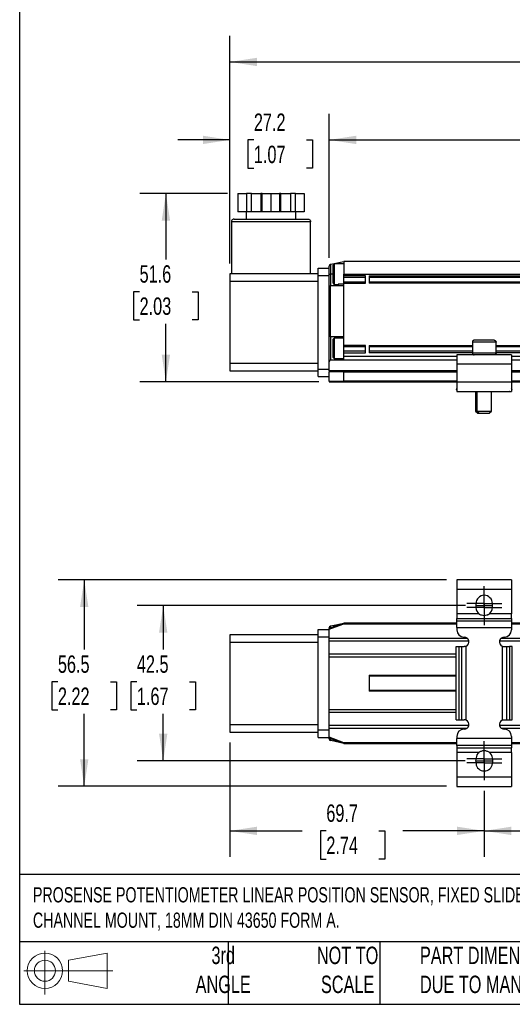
# Model space of a CAD drawing. Header units: millimetres. Extents: x 14 to 614, y 14 to 471.
# Tile 1 of 7: x 14 to 149, y 14 to 284. Entities that reach past the tile are written whole.
import ezdxf

# ---------------------------------------------------------------- set-up
doc = ezdxf.new("R2010")
doc.units = ezdxf.units.MM
doc.header["$LTSCALE"] = 2.25
doc.linetypes.add('CENTERX2', pattern=[20.32, 12.7, -2.54, 2.54, -2.54])
doc.layers.add('CENTER', color=40, linetype='CENTERX2')
doc.layers.add('DIMENSIONS', color=140, linetype='Continuous', lineweight=25)
doc.layers.add('TEXT', color=140, linetype='Continuous', lineweight=25)
doc.styles.add('SLDTEXTSTYLE0', font='TXT', dxfattribs={"width": 0.7})
doc.dimstyles.new('SLDDIMSTYLE0', dxfattribs={"dimtxt": 4.855518, "dimasz": 7.4295, "dimexe": 0, "dimexo": 0.0625, "dimgap": 1.213879, "dimtad": 0, "dimtih": 1, "dimtoh": 1, "dimrnd": 1e-09, "dimzin": 12, "dimdsep": 46, "dimtxsty": 'SLDTEXTSTYLE0', "dimsah": 1, "dimcen": 0.09, "dimadec": 0, "dimazin": 3, "dimtfac": 1, "dimtofl": 0, "dimtmove": 0, "dimatfit": 3, "dimfxl": 0, "dimfrac": 2, "dimtolj": 1, "dimtzin": 12, "dimarcsym": 0})
doc.dimstyles.new('SLDDIMSTYLE1', dxfattribs={"dimtxt": 4.855518, "dimasz": 7.4295, "dimexe": 0, "dimexo": 0.0625, "dimgap": 1.213879, "dimtad": 0, "dimtih": 1, "dimtoh": 1, "dimrnd": 1e-09, "dimzin": 12, "dimdsep": 46, "dimtxsty": 'SLDTEXTSTYLE0', "dimsah": 1, "dimcen": 0.09, "dimadec": 0, "dimazin": 3, "dimtfac": 1, "dimtmove": 0, "dimatfit": 0, "dimfxl": 0, "dimfrac": 2, "dimtolj": 1, "dimtzin": 12, "dimarcsym": 0})
doc.dimstyles.new('SLDDIMSTYLE2', dxfattribs={"dimtxt": 4.855518, "dimasz": 7.4295, "dimexe": 0, "dimexo": 0.0625, "dimgap": 1.213879, "dimtad": 0, "dimtih": 1, "dimtoh": 1, "dimrnd": 1e-09, "dimzin": 4, "dimdsep": 46, "dimtxsty": 'SLDTEXTSTYLE0', "dimsah": 1, "dimcen": 0.09, "dimadec": 0, "dimazin": 1, "dimtfac": 1, "dimtofl": 0, "dimtmove": 0, "dimatfit": 3, "dimfxl": 0, "dimfrac": 2, "dimtolj": 1, "dimtzin": 12, "dimarcsym": 0})

# ---------------------------------------------------------------- blocks, each defined once
blk = doc.blocks.new('Block11')
at = {"color": 7, "linetype": 'Continuous', "lineweight": 18}
for p, q in [((5.82, 11.95), (5.82, 0)), ((12.33, 9.38), (22.89, 11.32)), ((22.89, 11.32), (22.89, 1.65)), ((12.33, 3.59), (12.33, 9.38)), ((0, 6.48), (24.47, 6.48)), ((12.33, 3.59), (22.89, 1.65))]:
    blk.add_line(p, q, dxfattribs=at)
for radius in [4.84, 2.89]:
    blk.add_circle((5.82, 6.48), radius, dxfattribs=at)
blk = doc.blocks.new('Block12')
at = {"color": 7, "linetype": 'Continuous'}
blk.add_blockref('Block11', (0, 0), dxfattribs=at)
blk = doc.blocks.new('_D')
at = {"layer": 'DIMENSIONS'}
for p, q in [((71.24, 236.3), (47.23, 236.3)), ((54.37, 236.3), (54.37, 218.2)), ((47.16, 209.4), (45.53, 209.4)), ((45.53, 209.4), (45.53, 201.68)), ((61.59, 209.4), (63.22, 209.4)), ((63.22, 209.4), (63.22, 201.68)), ((45.53, 201.68), (47.16, 201.68)), ((54.37, 184.7), (54.37, 200.6)), ((63.22, 201.68), (61.59, 201.68)), ((96.27, 184.7), (47.23, 184.7))]:
    blk.add_line(p, q, dxfattribs=at)
for points in [[(54.37, 236.3), (53.23, 228.87), (55.52, 228.87)], [(54.37, 184.7), (55.52, 192.13), (53.23, 192.13)]]:
    blk.add_solid(points, dxfattribs=at)
at = {"layer": 'DIMENSIONS', "char_height": 4.762, "attachment_point": 1, "style": 'SLDTEXTSTYLE0'}
for s, insert in [('51.6', (47.16, 216.63)), ('2.03', (47.16, 207.82))]:
    blk.add_mtext(s, dxfattribs=dict(at, insert=insert))
blk = doc.blocks.new('_D_1')
at = {"layer": 'DIMENSIONS'}
for p, q in [((71.93, 217.15), (71.93, 258.1)), ((99.13, 218.65), (99.13, 258.1)), ((71.93, 250.95), (57.64, 250.95)), ((78.49, 250.95), (76.86, 250.95)), ((76.86, 250.95), (76.86, 243.24)), ((92.92, 250.95), (94.55, 250.95)), ((94.55, 250.95), (94.55, 243.24)), ((99.13, 250.95), (113.41, 250.95)), ((76.86, 243.24), (78.49, 243.24)), ((94.55, 243.24), (92.92, 243.24))]:
    blk.add_line(p, q, dxfattribs=at)
for points in [[(71.93, 250.95), (64.5, 252.1), (64.5, 249.81)], [(99.13, 250.95), (106.56, 249.81), (106.56, 252.1)]]:
    blk.add_solid(points, dxfattribs=at)
at = {"layer": 'DIMENSIONS', "char_height": 4.762, "attachment_point": 1, "style": 'SLDTEXTSTYLE0'}
for s, insert in [('27.2', (78.49, 258.18)), ('1.07', (78.49, 249.37))]:
    blk.add_mtext(s, dxfattribs=dict(at, insert=insert))
blk = doc.blocks.new('_D_2')
at = {"layer": 'DIMENSIONS'}
for p, q in [((99.13, 218.65), (99.13, 258.1)), ((309.13, 217.05), (309.13, 258.1)), ((99.13, 250.95), (183.95, 250.95)), ((190.53, 250.95), (188.9, 250.95)), ((188.9, 250.95), (188.9, 243.24)), ((204.96, 250.95), (206.59, 250.95)), ((206.59, 250.95), (206.59, 243.24)), ((309.13, 250.95), (211.54, 250.95)), ((188.9, 243.24), (190.53, 243.24)), ((206.59, 243.24), (204.96, 243.24))]:
    blk.add_line(p, q, dxfattribs=at)
for points in [[(99.13, 250.95), (106.56, 249.81), (106.56, 252.1)], [(309.13, 250.95), (301.7, 252.1), (301.7, 249.81)]]:
    blk.add_solid(points, dxfattribs=at)
at = {"layer": 'DIMENSIONS', "char_height": 4.762, "attachment_point": 1, "style": 'SLDTEXTSTYLE0'}
for s, insert in [('210.0', (188.51, 258.18)), ('8.27', (190.53, 249.37))]:
    blk.add_mtext(s, dxfattribs=dict(at, insert=insert))
blk = doc.blocks.new('_D_4')
at = {"layer": 'DIMENSIONS'}
for p, q in [((71.93, 217.15), (71.93, 279.44)), ((372.78, 207.55), (372.78, 279.44)), ((71.93, 272.3), (181.93, 272.3)), ((188.51, 272.3), (186.88, 272.3)), ((186.88, 272.3), (186.88, 264.58)), ((206.98, 272.3), (208.61, 272.3)), ((208.61, 272.3), (208.61, 264.58)), ((372.78, 272.3), (213.56, 272.3)), ((186.88, 264.58), (188.51, 264.58)), ((208.61, 264.58), (206.98, 264.58))]:
    blk.add_line(p, q, dxfattribs=at)
for points in [[(71.93, 272.3), (79.36, 271.15), (79.36, 273.44)], [(372.78, 272.3), (365.35, 273.44), (365.35, 271.15)]]:
    blk.add_solid(points, dxfattribs=at)
at = {"layer": 'DIMENSIONS', "char_height": 4.762, "attachment_point": 1, "style": 'SLDTEXTSTYLE0'}
for s, insert in [('300.9', (188.51, 279.52)), ('11.84', (188.51, 270.72))]:
    blk.add_mtext(s, dxfattribs=dict(at, insert=insert))
blk = doc.blocks.new('_D_9')
at = {"layer": 'DIMENSIONS'}
for p, q in [((136.49, 123.47), (46.49, 123.47)), ((53.64, 123.47), (53.64, 111.39)), ((46.42, 102.58), (44.79, 102.58)), ((44.79, 102.58), (44.79, 94.87)), ((60.85, 102.58), (62.48, 102.58)), ((62.48, 102.58), (62.48, 94.87)), ((44.79, 94.87), (46.42, 94.87)), ((62.48, 94.87), (60.85, 94.87)), ((53.64, 80.97), (53.64, 93.78)), ((136.4, 80.97), (46.49, 80.97))]:
    blk.add_line(p, q, dxfattribs=at)
for points in [[(53.64, 123.47), (52.49, 116.04), (54.78, 116.04)], [(53.64, 80.97), (54.78, 88.4), (52.49, 88.4)]]:
    blk.add_solid(points, dxfattribs=at)
at = {"layer": 'DIMENSIONS', "char_height": 4.762, "attachment_point": 1, "style": 'SLDTEXTSTYLE0'}
for s, insert in [('42.5', (46.42, 109.81)), ('1.67', (46.42, 101.01))]:
    blk.add_mtext(s, dxfattribs=dict(at, insert=insert))
blk = doc.blocks.new('_D_13')
at = {"layer": 'DIMENSIONS'}
for p, q in [((141.63, 72.77), (141.63, 54.63)), ((268.63, 72.77), (268.63, 54.63)), ((141.63, 61.77), (188.3, 61.77)), ((194.88, 61.77), (193.25, 61.77)), ((193.25, 61.77), (193.25, 54.06)), ((209.31, 61.77), (210.94, 61.77)), ((210.94, 61.77), (210.94, 54.06)), ((268.63, 61.77), (215.89, 61.77)), ((193.25, 54.06), (194.88, 54.06)), ((210.94, 54.06), (209.31, 54.06))]:
    blk.add_line(p, q, dxfattribs=at)
for points in [[(141.63, 61.77), (149.06, 60.63), (149.06, 62.92)], [(268.63, 61.77), (261.2, 62.92), (261.2, 60.63)]]:
    blk.add_solid(points, dxfattribs=at)
at = {"layer": 'DIMENSIONS', "char_height": 4.762, "attachment_point": 1, "style": 'SLDTEXTSTYLE0'}
for s, insert in [('127.0', (192.86, 69)), ('5.00', (194.88, 60.2))]:
    blk.add_mtext(s, dxfattribs=dict(at, insert=insert))
blk = doc.blocks.new('_D_14')
at = {"layer": 'DIMENSIONS'}
for p, q in [((71.93, 85.95), (71.93, 54.63)), ((141.63, 72.77), (141.63, 54.63)), ((71.93, 61.77), (91.77, 61.77)), ((98.35, 61.77), (96.72, 61.77)), ((96.72, 61.77), (96.72, 54.06)), ((112.78, 61.77), (114.41, 61.77)), ((114.41, 61.77), (114.41, 54.06)), ((141.63, 61.77), (119.36, 61.77)), ((96.72, 54.06), (98.35, 54.06)), ((114.41, 54.06), (112.78, 54.06))]:
    blk.add_line(p, q, dxfattribs=at)
for points in [[(71.93, 61.77), (79.36, 60.63), (79.36, 62.92)], [(141.63, 61.77), (134.2, 62.92), (134.2, 60.63)]]:
    blk.add_solid(points, dxfattribs=at)
at = {"layer": 'DIMENSIONS', "char_height": 4.762, "attachment_point": 1, "style": 'SLDTEXTSTYLE0'}
for s, insert in [('69.7', (98.35, 69)), ('2.74', (98.35, 60.2))]:
    blk.add_mtext(s, dxfattribs=dict(at, insert=insert))
blk = doc.blocks.new('_D_15')
at = {"layer": 'DIMENSIONS'}
for p, q in [((131.27, 130.47), (24.84, 130.47)), ((31.98, 130.47), (31.98, 111.39)), ((24.77, 102.58), (23.14, 102.58)), ((23.14, 102.58), (23.14, 94.87)), ((39.2, 102.58), (40.83, 102.58)), ((40.83, 102.58), (40.83, 94.87)), ((23.14, 94.87), (24.77, 94.87)), ((40.83, 94.87), (39.2, 94.87)), ((31.98, 73.97), (31.98, 93.78)), ((131.27, 73.97), (24.84, 73.97))]:
    blk.add_line(p, q, dxfattribs=at)
for points in [[(31.98, 130.47), (30.84, 123.04), (33.13, 123.04)], [(31.98, 73.97), (33.13, 81.4), (30.84, 81.4)]]:
    blk.add_solid(points, dxfattribs=at)
at = {"layer": 'DIMENSIONS', "char_height": 4.762, "attachment_point": 1, "style": 'SLDTEXTSTYLE0'}
for s, insert in [('56.5', (24.77, 109.81)), ('2.22', (24.77, 101.01))]:
    blk.add_mtext(s, dxfattribs=dict(at, insert=insert))
blk = doc.blocks.new('SW_CENTERMARKSYMBOL_4')
at = {"layer": 'CENTER', "color": 0}
for p, q in [((0, 2.54), (0, 4.79)), ((-2.54, 0), (-4.79, 0)), ((0, 0), (-2.54, 0)), ((0, 0), (0, 2.54)), ((0, 0), (0, -2.54)), ((0, 0), (2.54, 0)), ((2.54, 0), (4.79, 0)), ((0, -2.54), (0, -4.79))]:
    blk.add_line(p, q, dxfattribs=at)
blk = doc.blocks.new('SW_CENTERMARKSYMBOL_5')
at = {"layer": 'CENTER', "color": 0}
for p, q in [((0, 2.54), (0, 4.79)), ((-2.54, 0), (-4.79, 0)), ((0, 0), (-2.54, 0)), ((0, 0), (0, 2.54)), ((0, 0), (0, -2.54)), ((0, 0), (2.54, 0)), ((2.54, 0), (4.79, 0)), ((0, -2.54), (0, -4.79))]:
    blk.add_line(p, q, dxfattribs=at)
blk = doc.blocks.new('SW_CENTERMARKSYMBOL_6')
at = {"layer": 'CENTER', "color": 0}
for p, q in [((0, 2.54), (0, 4.79)), ((-2.54, 0), (-4.79, 0)), ((0, 0), (-2.54, 0)), ((0, 0), (0, 2.54)), ((0, 0), (0, -2.54)), ((0, 0), (2.54, 0)), ((2.54, 0), (4.79, 0)), ((0, -2.54), (0, -4.79))]:
    blk.add_line(p, q, dxfattribs=at)
blk = doc.blocks.new('SW_CENTERMARKSYMBOL_7')
at = {"layer": 'CENTER', "color": 0}
for p, q in [((0, 2.54), (0, 4.79)), ((-2.54, 0), (-4.79, 0)), ((0, 0), (-2.54, 0)), ((0, 0), (0, 2.54)), ((0, 0), (0, -2.54)), ((0, 0), (2.54, 0)), ((2.54, 0), (4.79, 0)), ((0, -2.54), (0, -4.79))]:
    blk.add_line(p, q, dxfattribs=at)

msp = doc.modelspace()

# ---------------------------------------------------------------- linework, layer by layer
for p, q in [((74.097, 236.296), (74.097, 231.296)), ((74.097, 236.296), (76.472, 236.296)), ((76.472, 236.296), (76.472, 231.296)), ((77.838, 236.296), (76.472, 236.296)), ((77.838, 231.296), (77.838, 236.296)), ((77.838, 236.296), (80.436, 236.296)), ((80.436, 236.296), (80.436, 231.296)), ((80.802, 236.296), (80.436, 236.296)), ((80.802, 231.296), (80.802, 236.296)), ((80.802, 236.296), (83.177, 236.296)), ((83.177, 236.296), (83.177, 231.296)), ((83.177, 236.296), (85.552, 236.296)), ((85.552, 236.296), (85.552, 231.296)), ((85.918, 236.296), (85.552, 236.296)), ((85.918, 231.296), (85.918, 236.296)), ((85.918, 236.296), (88.516, 236.296)), ((88.516, 236.296), (88.516, 231.296)), ((89.882, 236.296), (88.516, 236.296)), ((89.882, 231.296), (89.882, 236.296)), ((89.882, 236.296), (92.257, 236.296)), ((92.257, 236.296), (92.257, 231.296)), ((76.472, 231.296), (74.097, 231.296)), ((76.377, 231.296), (76.377, 229.296)), ((77.838, 231.296), (76.472, 231.296)), ((80.436, 231.296), (77.838, 231.296)), ((80.802, 231.296), (80.436, 231.296)), ((83.177, 231.296), (80.802, 231.296)), ((85.552, 231.296), (83.177, 231.296)), ((85.918, 231.296), (85.552, 231.296)), ((88.516, 231.296), (85.918, 231.296)), ((89.882, 231.296), (88.516, 231.296)), ((92.257, 231.296), (89.882, 231.296)), ((89.977, 229.296), (89.977, 231.296)), ((72.327, 228.496), (72.327, 214.296)), ((94.027, 228.496), (72.327, 228.496)), ((94.027, 214.296), (94.027, 228.496)), ((96.127, 215.796), (99.127, 215.796)), ((96.127, 213.796), (96.127, 215.796)), ((99.127, 215.796), (99.127, 216.374)), ((99.127, 213.796), (99.127, 215.796)), ((99.627, 216.888), (99.514, 216.862)), ((99.627, 216.888), (103.127, 217.696)), ((99.627, 214.196), (99.627, 216.888)), ((100.527, 216.996), (100.127, 216.596)), ((100.127, 216.596), (100.127, 211.796)), ((103.127, 216.996), (100.527, 216.996)), ((100.527, 216.996), (100.527, 211.396)), ((297.127, 217.696), (103.127, 217.696)), ((103.127, 217.696), (103.127, 214.196)), ((71.927, 214.296), (71.927, 212.296)), ((96.127, 214.296), (71.927, 214.296)), ((96.127, 213.796), (99.127, 213.796)), ((96.127, 188.196), (96.127, 213.796)), ((99.127, 214.196), (99.627, 214.196)), ((99.127, 210.496), (99.127, 213.796)), ((99.627, 210.996), (99.627, 214.196)), ((100.127, 214.196), (99.627, 214.196)), ((103.127, 213.696), (103.127, 214.196)), ((103.127, 214.196), (297.127, 214.196)), ((109.127, 213.696), (103.127, 213.696)), ((103.127, 213.296), (103.127, 213.696)), ((109.127, 213.296), (103.127, 213.296)), ((103.127, 212.096), (103.127, 213.296)), ((109.127, 211.696), (109.127, 213.696)), ((110.127, 213.696), (290.127, 213.696)), ((110.127, 213.696), (110.127, 211.696)), ((290.127, 213.296), (110.127, 213.296)), ((71.927, 212.296), (96.127, 212.296)), ((71.927, 212.296), (71.927, 189.696)), ((99.127, 197.596), (99.127, 210.496)), ((99.514, 197.108), (99.514, 210.983)), ((103.127, 210.996), (99.627, 210.996)), ((100.127, 211.796), (100.527, 211.396)), ((100.527, 211.396), (101.627, 211.396)), ((101.627, 211.446), (101.627, 210.996)), ((103.127, 211.446), (101.627, 211.446)), ((103.127, 211.696), (103.127, 212.096)), ((103.127, 212.096), (109.127, 212.096)), ((103.127, 210.996), (103.127, 211.696)), ((103.127, 211.696), (109.127, 211.696)), ((103.127, 197.096), (103.127, 210.996)), ((110.127, 212.096), (290.127, 212.096)), ((290.127, 211.696), (110.127, 211.696)), ((99.127, 188.196), (99.127, 197.596)), ((99.627, 197.096), (103.127, 197.096)), ((99.627, 190.696), (99.627, 197.096)), ((101.627, 197.096), (101.627, 196.646)), ((103.127, 194.696), (103.127, 197.096)), ((100.527, 196.696), (100.127, 196.296)), ((100.127, 196.296), (100.127, 191.496)), ((101.627, 196.696), (100.527, 196.696)), ((100.527, 196.696), (100.527, 191.096)), ((103.127, 196.646), (101.627, 196.646)), ((109.127, 194.696), (103.127, 194.696)), ((103.127, 194.296), (103.127, 194.696)), ((109.127, 194.296), (103.127, 194.296)), ((103.127, 193.096), (103.127, 194.296)), ((109.127, 192.696), (109.127, 194.696)), ((110.127, 194.696), (138.377, 194.696)), ((110.127, 194.696), (110.127, 192.696)), ((138.377, 194.296), (110.127, 194.296)), ((138.377, 195.596), (138.377, 192.596)), ((144.877, 195.596), (138.377, 195.596)), ((144.877, 192.596), (144.877, 195.596)), ((144.877, 194.696), (265.377, 194.696)), ((265.377, 194.296), (144.877, 194.296)), ((100.127, 191.496), (100.527, 191.096)), ((109.127, 193.096), (103.127, 193.096)), ((103.127, 192.696), (103.127, 193.096)), ((103.127, 191.696), (103.127, 192.696)), ((103.127, 192.696), (109.127, 192.696)), ((103.127, 190.696), (103.127, 191.696)), ((134.127, 191.696), (103.127, 191.696)), ((138.377, 193.096), (110.127, 193.096)), ((138.377, 192.696), (110.127, 192.696)), ((134.127, 192.096), (134.127, 189.596)), ((149.127, 192.096), (134.127, 192.096)), ((144.877, 192.596), (138.377, 192.596)), ((265.377, 193.096), (144.877, 193.096)), ((265.377, 192.696), (144.877, 192.696)), ((149.127, 192.096), (149.127, 189.596)), ((261.127, 191.696), (149.127, 191.696)), ((71.927, 189.696), (71.927, 187.696)), ((96.127, 189.696), (71.927, 189.696)), ((99.627, 190.696), (103.127, 190.696)), ((100.527, 191.096), (103.127, 191.096)), ((101.627, 191.096), (101.627, 190.972)), ((101.627, 190.972), (103.127, 190.972)), ((103.127, 190.696), (134.127, 190.696)), ((149.127, 189.596), (134.127, 189.596)), ((134.127, 189.596), (134.127, 184.596)), ((149.127, 190.696), (261.127, 190.696)), ((149.127, 189.596), (149.127, 184.596)), ((71.927, 187.696), (96.127, 187.696)), ((96.127, 186.196), (96.127, 188.196)), ((96.127, 188.196), (99.127, 188.196)), ((96.127, 186.196), (99.127, 186.196)), ((99.127, 187.696), (99.127, 188.196)), ((99.127, 187.696), (99.127, 187.496)), ((103.163, 187.696), (99.127, 187.696)), ((103.127, 187.496), (99.127, 187.496)), ((99.127, 184.896), (99.127, 187.496)), ((103.127, 184.896), (103.127, 187.496)), ((103.127, 187.496), (134.127, 187.496)), ((134.127, 187.696), (103.163, 187.696)), ((261.127, 187.696), (149.127, 187.696)), ((149.127, 187.496), (261.127, 187.496)), ((99.127, 184.896), (103.127, 184.896)), ((99.127, 184.896), (99.127, 184.696)), ((99.127, 184.696), (103.163, 184.696)), ((134.127, 184.896), (103.127, 184.896)), ((103.163, 184.696), (134.127, 184.696)), ((134.127, 184.596), (134.127, 182.096)), ((149.127, 184.596), (134.127, 184.596)), ((261.127, 184.896), (149.127, 184.896)), ((149.127, 184.696), (261.127, 184.696)), ((149.127, 184.596), (149.127, 182.096)), ((134.127, 182.916), (133.913, 182.638)), ((133.913, 182.638), (134.127, 182.474)), ((134.127, 182.096), (149.127, 182.096)), ((134.619, 182.096), (134.706, 182.029)), ((134.706, 182.029), (134.757, 182.096)), ((139.261, 182.096), (139.261, 176.696)), ((139.627, 182.096), (139.627, 176.696)), ((143.627, 176.696), (143.627, 182.096)), ((148.496, 182.096), (148.547, 182.029)), ((148.635, 182.096), (148.547, 182.029)), ((149.34, 182.638), (149.127, 182.916)), ((149.34, 182.638), (149.127, 182.474)), ((139.261, 176.696), (139.861, 176.096)), ((139.261, 176.696), (139.627, 176.696)), ((139.627, 176.696), (140.227, 176.096)), ((139.627, 176.696), (143.627, 176.696)), ((139.861, 176.096), (140.227, 176.096)), ((140.227, 176.096), (143.027, 176.096)), ((143.027, 176.096), (143.627, 176.696)), ((149.127, 130.466), (134.127, 130.466)), ((134.127, 130.466), (134.127, 127.966)), ((149.127, 130.466), (149.127, 127.966)), ((134.127, 127.966), (149.127, 127.966)), ((134.127, 127.966), (134.127, 121.168)), ((149.127, 127.966), (149.127, 121.168)), ((139.377, 124.016), (139.377, 123.846)), ((143.877, 123.846), (143.877, 124.016)), ((139.377, 123.086), (139.377, 122.916)), ((143.877, 122.916), (143.877, 123.086)), ((99.127, 117.19), (103.127, 118.686)), ((99.627, 117.878), (103.127, 118.686)), ((103.163, 118.486), (103.127, 118.686)), ((134.127, 118.686), (103.127, 118.686)), ((140.21, 121.168), (134.127, 121.168)), ((134.127, 121.168), (134.127, 119.918)), ((134.127, 119.918), (149.127, 119.918)), ((134.127, 119.288), (134.127, 119.918)), ((134.127, 119.288), (149.127, 119.288)), ((134.127, 117.414), (134.127, 119.288)), ((140.532, 120.962), (140.338, 121.037)), ((142.915, 121.037), (142.51, 120.881)), ((149.127, 121.168), (143.043, 121.168)), ((149.127, 119.918), (149.127, 121.168)), ((149.127, 119.918), (149.127, 119.288)), ((149.127, 119.288), (149.127, 117.414)), ((261.127, 118.686), (149.127, 118.686)), ((96.127, 116.905), (99.127, 116.905)), ((96.127, 114.905), (96.127, 116.905)), ((99.127, 116.977), (103.163, 118.486)), ((99.127, 117.19), (99.127, 117.365)), ((99.127, 117.19), (99.127, 116.977)), ((99.127, 114.436), (99.127, 116.977)), ((99.627, 117.878), (99.514, 117.852)), ((99.627, 117.377), (99.627, 117.878)), ((100.527, 117.986), (100.127, 117.586)), ((100.127, 117.586), (100.127, 117.564)), ((101.254, 117.986), (100.527, 117.986)), ((100.527, 117.986), (100.527, 117.714)), ((103.163, 118.486), (134.127, 118.486)), ((134.127, 117.414), (149.127, 117.414)), ((134.127, 117.414), (134.127, 116.816)), ((149.127, 118.486), (261.127, 118.486)), ((149.127, 117.414), (149.127, 116.816)), ((96.127, 115.405), (71.927, 115.405)), ((71.927, 115.405), (71.927, 113.405)), ((71.927, 113.405), (96.127, 113.405)), ((71.927, 113.405), (71.927, 90.805)), ((96.127, 114.905), (99.127, 114.905)), ((96.127, 89.305), (96.127, 114.905)), ((137.045, 114.436), (99.127, 114.436)), ((99.127, 113.761), (99.127, 114.436)), ((99.127, 113.761), (137.403, 113.761)), ((99.127, 110.111), (99.127, 113.761)), ((145.85, 113.761), (264.403, 113.761)), ((264.045, 114.436), (146.208, 114.436)), ((133.913, 92.216), (133.913, 112.216)), ((133.913, 112.216), (134.706, 112.216)), ((134.706, 112.216), (134.706, 92.216)), ((134.706, 112.216), (135.538, 112.216)), ((135.538, 92.216), (135.538, 112.216)), ((135.538, 112.216), (136.127, 112.216)), ((136.727, 92.069), (136.727, 112.363)), ((146.526, 112.363), (146.526, 92.069)), ((147.127, 112.216), (147.715, 112.216)), ((147.715, 112.216), (147.715, 92.216)), ((147.715, 112.216), (148.547, 112.216)), ((148.547, 112.216), (148.547, 92.216)), ((149.34, 112.216), (148.547, 112.216)), ((149.34, 92.216), (149.34, 112.216)), ((133.913, 110.111), (99.127, 110.111)), ((99.127, 109.436), (99.127, 110.111)), ((99.127, 109.436), (133.913, 109.436)), ((99.127, 94.936), (99.127, 109.436)), ((110.127, 104.386), (110.127, 99.986)), ((110.127, 104.386), (133.913, 104.386)), ((110.127, 104.186), (133.913, 104.186)), ((133.913, 100.186), (110.127, 100.186)), ((133.913, 99.986), (110.127, 99.986)), ((133.913, 94.936), (99.127, 94.936)), ((99.127, 94.261), (99.127, 94.936)), ((99.127, 94.261), (133.913, 94.261)), ((99.127, 90.611), (99.127, 94.261)), ((133.913, 92.216), (134.706, 92.216)), ((134.706, 92.216), (135.538, 92.216)), ((135.538, 92.216), (136.127, 92.216)), ((147.127, 92.216), (147.715, 92.216)), ((147.715, 92.216), (148.547, 92.216)), ((148.547, 92.216), (149.34, 92.216)), ((96.127, 90.805), (71.927, 90.805)), ((71.927, 90.805), (71.927, 88.805)), ((96.127, 87.305), (96.127, 89.305)), ((99.127, 89.305), (96.127, 89.305)), ((137.39, 90.611), (99.127, 90.611)), ((99.127, 89.936), (99.127, 90.611)), ((99.127, 89.936), (136.98, 89.936)), ((99.127, 87.395), (99.127, 89.936)), ((264.39, 90.611), (145.863, 90.611)), ((146.273, 89.936), (263.98, 89.936)), ((71.927, 88.805), (96.127, 88.805)), ((96.127, 87.305), (99.127, 87.305)), ((103.163, 85.886), (99.127, 87.395)), ((99.127, 87.395), (99.127, 87.181)), ((103.127, 85.686), (99.127, 87.181)), ((99.127, 87.007), (99.127, 87.181)), ((99.627, 86.494), (99.514, 86.52)), ((99.627, 86.494), (99.627, 86.994)), ((103.127, 85.686), (99.627, 86.494)), ((100.127, 86.807), (100.127, 86.786)), ((100.127, 86.786), (100.527, 86.386)), ((100.527, 86.658), (100.527, 86.386)), ((100.527, 86.386), (101.254, 86.386)), ((134.127, 87.616), (134.127, 87.018)), ((149.127, 87.018), (134.127, 87.018)), ((134.127, 85.144), (134.127, 87.018)), ((149.127, 87.616), (149.127, 87.018)), ((149.127, 87.018), (149.127, 85.144)), ((103.163, 85.886), (103.127, 85.686)), ((103.127, 85.686), (134.127, 85.686)), ((134.127, 85.886), (103.163, 85.886)), ((149.127, 85.144), (134.127, 85.144)), ((134.127, 85.144), (134.127, 84.514)), ((134.127, 84.514), (149.127, 84.514)), ((134.127, 84.514), (134.127, 83.264)), ((261.127, 85.886), (149.127, 85.886)), ((149.127, 85.686), (261.127, 85.686)), ((149.127, 85.144), (149.127, 84.514)), ((149.127, 83.264), (149.127, 84.514)), ((140.21, 83.264), (134.127, 83.264)), ((134.127, 83.264), (134.127, 76.466)), ((149.127, 83.264), (143.043, 83.264)), ((149.127, 83.264), (149.127, 76.466)), ((134.127, 76.466), (134.127, 73.966)), ((149.127, 76.466), (134.127, 76.466)), ((149.127, 76.466), (149.127, 73.966)), ((134.127, 73.966), (149.127, 73.966))]:
    msp.add_line(p, q)
for centre, radius, start, end in [((99.627, 216.374), 0.5, 103, 180), ((99.627, 210.496), 0.5, 103, 180), ((99.627, 210.496), 0.5, 90, 103), ((99.627, 197.596), 0.5, 180, 257), ((99.627, 197.596), 0.5, 257, 270), ((99.627, 190.196), 0.5, 90, 180), ((141.627, 124.016), 2.25, 0, 180), ((141.627, 123.466), 2.282, 170.40554, 189.59446), ((141.627, 122.916), 2.25, 180, 230.99431), ((141.627, 122.916), 2.25, 309.00569, 360), ((141.627, 123.466), 2.282, 350.40554, 9.59446), ((99.627, 117.365), 0.5, 103, 180), ((136.127, 116.816), 2, 180, 270), ((147.127, 116.816), 2, 270, 0), ((136.127, 113.516), 1.3, 297.49575, 90), ((147.127, 113.516), 1.3, 90, 242.50425), ((136.127, 90.916), 1.3, 270, 62.50425), ((147.127, 90.916), 1.3, 117.49575, 270), ((136.127, 87.616), 2, 90, 180), ((147.127, 87.616), 2, 0, 90), ((99.627, 87.007), 0.5, 180, 257), ((141.627, 80.966), 2.366, 161.2563, 198.7437), ((141.627, 81.516), 2.25, 129.00569, 174.64055), ((141.627, 81.516), 2.25, 5.35945, 50.99431), ((141.627, 80.966), 2.366, 341.2563, 18.7437), ((141.627, 80.416), 2.25, 185.35945, 354.64055)]:
    msp.add_arc(centre, radius, start, end)
for centre, start_param, end_param in [((103.163, 187.496), 0, 1.5707963), ((103.163, 184.896), 1.5707963, 3.1415926)]:
    msp.add_ellipse(centre, major_axis=(0, 0.2), ratio=0.1808295, start_param=start_param, end_param=end_param)
for points, knots in [([(73.127, 229.296), (73.032, 229.296), (72.931, 229.278), (72.734, 229.2), (72.639, 229.139), (72.483, 228.983), (72.422, 228.889), (72.344, 228.692), (72.327, 228.59), (72.327, 228.496)], [0, 0, 0, 0, 0.25, 0.25, 0.5, 0.5, 0.75, 0.75, 1, 1, 1, 1]), ([(73.127, 229.296), (73.127, 229.296), (73.129, 229.296), (73.141, 229.296), (73.16, 229.296), (73.188, 229.296), (73.223, 229.296), (73.295, 229.296), (73.431, 229.296), (73.675, 229.296), (73.986, 229.296), (74.486, 229.296), (75.267, 229.296), (76.425, 229.296), (77.773, 229.296), (79.272, 229.296), (80.881, 229.296), (82.554, 229.296), (84.245, 229.296), (85.906, 229.296), (87.49, 229.296), (88.71, 229.296), (89.604, 229.296), (90.229, 229.296), (90.806, 229.296), (91.27, 229.296), (91.639, 229.296), (91.931, 229.296), (92.102, 229.296), (92.188, 229.296)], [0, 0, 0, 0, 0.0104356, 0.020856, 0.0312694, 0.0416839, 0.0521078, 0.0625491, 0.0938052, 0.1250819, 0.156338, 0.1876147, 0.2500923, 0.31257, 0.3750477, 0.4375253, 0.500003, 0.5624807, 0.6249584, 0.687436, 0.7499137, 0.8123914, 0.8436475, 0.8749242, 0.9061803, 0.937457, 0.958311, 0.9791369, 1, 1, 1, 1]), ([(92.188, 229.296), (92.593, 229.296), (92.851, 229.296), (93.168, 229.296), (93.227, 229.296), (93.227, 229.296)], [0, 0, 0, 0, 0.5, 0.5, 1, 1, 1, 1]), ([(93.227, 229.296), (93.321, 229.296), (93.423, 229.278), (93.62, 229.2), (93.714, 229.139), (93.87, 228.983), (93.931, 228.889), (94.009, 228.692), (94.027, 228.59), (94.027, 228.496)], [0, 0, 0, 0, 0.25, 0.25, 0.5, 0.5, 0.75, 0.75, 1, 1, 1, 1]), ([(138.877, 196.096), (138.818, 196.096), (138.754, 196.085), (138.631, 196.036), (138.572, 195.998), (138.474, 195.9), (138.436, 195.841), (138.387, 195.718), (138.377, 195.655), (138.377, 195.596)], [0, 0, 0, 0, 0.25, 0.25, 0.5, 0.5, 0.75, 0.75, 1, 1, 1, 1]), ([(144.377, 196.096), (144.377, 196.096), (144.349, 196.096), (144.184, 196.096), (144.047, 196.096), (143.607, 196.096), (143.301, 196.096), (142.73, 196.096), (142.522, 196.096), (142.085, 196.096), (141.856, 196.096), (141.397, 196.096), (141.168, 196.096), (140.731, 196.096), (140.523, 196.096), (139.952, 196.096), (139.647, 196.096), (139.207, 196.096), (139.069, 196.096), (138.904, 196.096), (138.877, 196.096), (138.877, 196.096)], [0, 0, 0, 0, 0.125, 0.125, 0.25, 0.25, 0.375, 0.375, 0.4375, 0.4375, 0.5, 0.5, 0.5625, 0.5625, 0.625, 0.625, 0.75, 0.75, 0.875, 0.875, 1, 1, 1, 1]), ([(144.377, 196.096), (144.436, 196.096), (144.499, 196.085), (144.622, 196.036), (144.681, 195.998), (144.779, 195.9), (144.817, 195.841), (144.866, 195.718), (144.877, 195.655), (144.877, 195.596)], [0, 0, 0, 0, 0.25, 0.25, 0.5, 0.5, 0.75, 0.75, 1, 1, 1, 1]), ([(138.377, 192.596), (138.377, 192.537), (138.387, 192.473), (138.436, 192.35), (138.474, 192.291), (138.572, 192.193), (138.631, 192.155), (138.754, 192.106), (138.818, 192.096), (138.877, 192.096)], [0, 0, 0, 0, 0.25, 0.25, 0.5, 0.5, 0.75, 0.75, 1, 1, 1, 1]), ([(144.877, 192.596), (144.877, 192.537), (144.866, 192.473), (144.817, 192.35), (144.779, 192.291), (144.681, 192.193), (144.622, 192.155), (144.499, 192.106), (144.436, 192.096), (144.377, 192.096)], [0, 0, 0, 0, 0.25, 0.25, 0.5, 0.5, 0.75, 0.75, 1, 1, 1, 1]), ([(143.043, 121.168), (142.842, 121.005), (142.62, 120.881), (142.135, 120.709), (141.883, 120.666), (141.368, 120.666), (141.116, 120.71), (140.632, 120.881), (140.411, 121.005), (140.21, 121.168)], [0, 0, 0, 0, 0.25, 0.25, 0.5, 0.5, 0.75, 0.75, 1, 1, 1, 1]), ([(140.21, 83.264), (140.411, 83.427), (140.633, 83.551), (141.118, 83.723), (141.37, 83.766), (141.885, 83.766), (142.137, 83.722), (142.621, 83.551), (142.842, 83.427), (143.043, 83.264)], [0, 0, 0, 0, 0.25, 0.25, 0.5, 0.5, 0.75, 0.75, 1, 1, 1, 1])]:
    msp.add_open_spline(points, degree=3, knots=knots)
for points in [[(136.727, 112.363), (136.536, 112.263), (136.324, 112.216), (136.127, 112.216)], [(146.526, 112.363), (146.717, 112.263), (146.929, 112.216), (147.127, 112.216)], [(136.727, 92.069), (136.536, 92.169), (136.324, 92.216), (136.127, 92.216)], [(146.526, 92.069), (146.717, 92.169), (146.929, 92.216), (147.127, 92.216)]]:
    msp.add_open_spline(points, degree=3)
at = {"layer": 'DIMENSIONS'}
for p, q in [((139.345, 123.466), (143.909, 123.466)), ((139.261, 80.966), (143.992, 80.966))]:
    msp.add_line(p, q, dxfattribs=at)
at = {"layer": 'TEXT'}
for p, q in [((14.287, 471.487), (14.287, 14.287)), ((614.362, 49.784), (14.287, 49.784)), ((614.362, 31.432), (14.287, 31.432)), ((71.437, 31.432), (71.437, 14.287)), ((112.976, 31.432), (112.976, 14.287)), ((14.287, 14.287), (614.362, 14.287))]:
    msp.add_line(p, q, dxfattribs=at)

# ---------------------------------------------------------------- block references
at = {"layer": 'CENTER'}
for name, p in [('SW_CENTERMARKSYMBOL_7', (141.627, 124.016)), ('SW_CENTERMARKSYMBOL_6', (141.627, 122.916)), ('SW_CENTERMARKSYMBOL_5', (141.627, 81.516)), ('SW_CENTERMARKSYMBOL_4', (141.627, 80.416))]:
    msp.add_blockref(name, p, dxfattribs=at)
at = {"layer": 'TEXT'}
msp.add_blockref('Block12', (15.385, 16.996), dxfattribs=at)

# ---------------------------------------------------------------- texts
at = {"layer": 'TEXT', "style": 'SLDTEXTSTYLE0'}
for s, insert, char_height, attachment_point in [('PROSENSE POTENTIOMETER LINEAR POSITION SENSOR, FIXED SLIDE, 130MM STROKE, 33 X 33 X 210MM BODY, ^JCHANNEL MOUNT, 18MM DIN 43650 FORM A.', (17.923, 46.354), 4.167187, 1), ('3rd^JANGLE', (70.084, 30.069), 4.7625, 2), ('NOT TO^JSCALE', (104.183, 30.069), 4.7625, 2), ("PART DIMENSIONS MAY DIFFER SLIGHTLY ^JDUE TO MANUFACTURER'S VARIANCES", (124.018, 30.069), 4.7625, 1)]:
    msp.add_mtext(s, dxfattribs=dict(at, insert=insert, char_height=char_height, attachment_point=attachment_point))

# ---------------------------------------------------------------- dimensions: what is measured, and where the dimension line sits
at = {"layer": 'DIMENSIONS'}
for base, p1, p2, dimstyle, picture, middle in [((71.927, 272.296), (372.777, 204.696), (71.927, 214.296), 'SLDDIMSTYLE0', '_D_4', (197.743, 272.296)), ((99.127, 250.952), (71.927, 214.296), (99.127, 215.796), 'SLDDIMSTYLE1', '_D_1', (85.701, 250.952)), ((309.127, 250.952), (99.127, 215.796), (309.127, 214.196), 'SLDDIMSTYLE2', '_D_2', (197.743, 250.952)), ((71.927, 61.773), (141.627, 75.626), (71.927, 88.805), 'SLDDIMSTYLE0', '_D_14', (105.564, 61.773)), ((141.627, 61.773), (268.627, 75.626), (141.627, 75.626), 'SLDDIMSTYLE2', '_D_13', (202.096, 61.773))]:
    dim = msp.add_linear_dim(base=base, p1=p1, p2=p2, dimstyle=dimstyle, dxfattribs=at)
    dim.commit()
    dim.dimension.update_dxf_attribs({"geometry": picture, "text_midpoint": middle, "dimtype": 160})
for base, p1, p2, picture, middle in [((54.373, 236.296), (99.127, 184.696), (74.097, 236.296), '_D', (54.373, 209.4)), ((31.985, 130.466), (134.127, 73.966), (134.127, 130.466), '_D_15', (31.985, 102.583)), ((53.636, 123.466), (139.261, 80.966), (139.345, 123.466), '_D_9', (53.636, 102.583))]:
    dim = msp.add_linear_dim(base=base, p1=p1, p2=p2, angle=90, dimstyle='SLDDIMSTYLE0', dxfattribs=at)
    dim.commit()
    dim.dimension.update_dxf_attribs({"geometry": picture, "text_midpoint": middle, "dimtype": 160})

doc.saveas('drawing.dxf')
